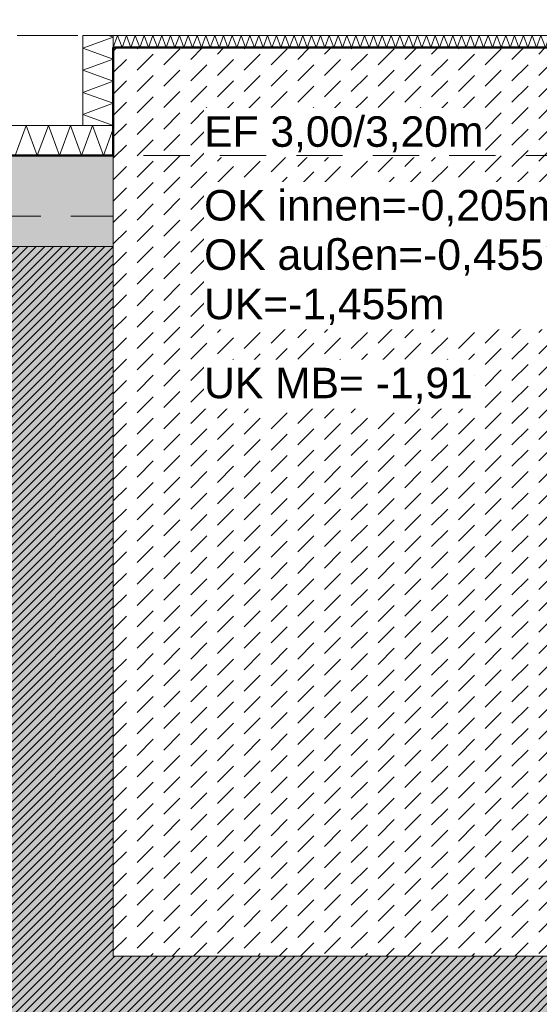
# Model space of a CAD drawing. Header units: metres. Extents: x -273 to 6, y -183 to 13.
# Tile 153 of 256: x -116.53 to -114.81, y -3.05 to 0.2. Entities that reach past the tile are written whole.
import ezdxf

# ---------------------------------------------------------------- set-up
doc = ezdxf.new("R2010")
doc.units = ezdxf.units.M
doc.header["$LTSCALE"] = 0.05
doc.header["$PDMODE"] = 1
doc.header["$PDSIZE"] = -2
for name, pattern in [('ISO-02 Strichlinie', [3.81, 3.048, -0.762]), ('Linienart-53', [5.291531, 3.175, -1.058062, 0.352704, -0.705764]), ('Linienart-Gestrichelt mit Abstand', [6, 4, -2])]:
    doc.linetypes.add(name, pattern=pattern)
doc.layers.get('0').update_dxf_attribs({"lineweight": 25})
for name, color, linetype, lineweight, true_color in [('00 -Bauelemente -Beton unbewehrt', 7, 'Continuous', 9, 0xf7e06e), ('00 -Bauelemente -Dämmung innen', 7, 'Continuous', 9, 0xff7fe6), ('30 -32 Gründung- 2 Flachgründungen u. Bodenplatten', 7, 'Continuous', 9, 0xff6633), ('30 -32 Gründung-4 Frostschürze', 7, 'Continuous', 9, 0x66aaff), ('70 -72 Beschriftung- 1 Beschriftung allgemein', 7, 'Continuous', 9, 0xff6633), ('70 -76 Bemaßung- 2 Allgemein', 7, 'Continuous', 5, 0x6666cc)]:
    doc.layers.add(name, color=color, linetype=linetype, lineweight=lineweight, true_color=true_color)
for name, color, linetype, lineweight in [('30 -35 Decken- 2 Beläge- Dämmung', 7, 'Continuous', 9), ('70 -71 Achsen- 1 Gebäudeachsen', 7, 'Linienart-53', 18), ('Keine', 7, 'Continuous', 9)]:
    doc.layers.add(name, color=color, linetype=linetype, lineweight=lineweight)
doc.styles.add('Arial', font='arial.ttf')
doc.dimstyles.new('k+k_klein', dxfattribs={"dimtxt": 0.100689, "dimasz": 0.05302, "dimexe": 0.05, "dimexo": 0.15, "dimgap": 0.005, "dimtad": 1, "dimdec": 3, "dimtxsty": 'Arial', "dimblk": 'VW_SLASH-2', "dimblk1": 'VW_SLASH-2', "dimblk2": 'VW_SLASH-2', "dimcen": 0, "dimdle": 0.025, "dimadec": 3, "dimazin": 0, "dimtfac": 0.75, "dimtdec": 3, "dimtix": 1, "dimtmove": 0, "dimatfit": 0, "dimldrblk": 'VW_FILLEDARROW', "dimfxl": 0.1, "dimfxlon": 1, "dimfrac": 2, "dimtolj": 1, "dimarcsym": 0})

# ---------------------------------------------------------------- blocks, each defined once
blk = doc.blocks.new('_Achsen (3D)')
at = {"layer": '70 -71 Achsen- 1 Gebäudeachsen', "transparency": 33554687}
blk.add_line((-179.668, -0.447), (3.826, -0.447), dxfattribs=at)
blk = doc.blocks.new('Gruppe-174')
at = {"color": 255, "linetype": 'Continuous', "lineweight": 5}
blk.add_wipeout([(-120.621, -0.247), (-116.221, -0.247), (-116.221, -0.147), (-120.621, -0.147)], dxfattribs=at).dxf.layer = '00 -Bauelemente -Dämmung innen'
blk = doc.blocks.new('Gruppe-175')
at = {"layer": '00 -Bauelemente -Dämmung innen', "color": 7, "transparency": 33554687, "flags": 128}
blk.add_lwpolyline([(-116.5445, -0.247), (-116.5081, -0.147), (-116.4717, -0.247), (-116.4353, -0.147), (-116.3989, -0.247), (-116.3625, -0.147), (-116.3262, -0.247), (-116.2898, -0.147), (-116.2534, -0.247), (-116.221, -0.1581)], dxfattribs=at)
blk = doc.blocks.new('Gruppe-177')
at = {"layer": '00 -Bauelemente -Dämmung innen', "color": 7, "linetype": 'Continuous', "lineweight": 9, "transparency": 33554687}
blk.add_line((-116.221, -0.247), (-116.221, -0.147), dxfattribs=at)
blk = doc.blocks.new('Gruppe-178')
at = {"color": 7, "transparency": 33554687}
blk.add_blockref('Gruppe-177', (0, 0), dxfattribs=at)
blk = doc.blocks.new('Gruppe-179')
at = {"layer": '00 -Bauelemente -Dämmung innen', "color": 7, "linetype": 'Continuous', "lineweight": 9, "transparency": 33554687}
blk.add_line((-116.221, -0.147), (-120.621, -0.147), dxfattribs=at)
blk = doc.blocks.new('Gruppe-180')
at = {"layer": '00 -Bauelemente -Dämmung innen', "color": 7, "linetype": 'Continuous', "lineweight": 9, "transparency": 33554687}
blk.add_line((-120.621, -0.247), (-116.221, -0.247), dxfattribs=at)
blk = doc.blocks.new('Gruppe-181')
at = {"color": 7, "transparency": 33554687}
for name in ['Gruppe-179', 'Gruppe-180']:
    blk.add_blockref(name, (0, 0), dxfattribs=at)
blk = doc.blocks.new('Gruppe-182')
at = {"layer": '00 -Bauelemente -Dämmung innen', "color": 7}
blk.add_blockref('Gruppe-174', (0, 0), dxfattribs=at)
at = {"color": 7, "transparency": 33554687}
for name in ['Gruppe-178', 'Gruppe-181']:
    blk.add_blockref(name, (0, 0), dxfattribs=at)
at = {"layer": '00 -Bauelemente -Dämmung innen', "color": 7, "transparency": 33554687}
blk.add_blockref('Gruppe-175', (0, 0), dxfattribs=at)
blk = doc.blocks.new('Gruppe-183')
at = {"layer": '00 -Bauelemente -Dämmung innen', "color": 7, "transparency": 33554687}
blk.add_blockref('Gruppe-182', (0, 0), dxfattribs=at)
at = {"layer": '00 -Bauelemente -Dämmung innen', "color": 0, "flags": 1}
for tag in ['prm0_value', 'prm1_value', 'prm2_value', 'prm3_value', 'prm4_value', 'prm5_value', 'prm6_value', 'IFC_UUID', 'instanceID', 'prm0_name', 'prm0_type', 'prm1_name', 'prm1_type', 'prm2_name', 'prm2_type', 'prm3_name', 'prm3_type', 'prm4_name', 'prm4_type', 'prm5_name', 'prm5_type', 'prm6_name', 'prm6_type']:
    blk.add_attdef(tag, (-120.621, -0.247), '', height=0.00018, dxfattribs=at)
blk = doc.blocks.new('Gruppe-894')
at = {"color": 255, "linetype": 'Continuous', "lineweight": 5}
blk.add_wipeout([(-116.221, -0.147), (-116.221, 0.1499), (-116.321, 0.1499), (-116.321, -0.147)], dxfattribs=at).dxf.layer = '00 -Bauelemente -Dämmung innen'
blk = doc.blocks.new('Gruppe-895')
at = {"layer": '00 -Bauelemente -Dämmung innen', "color": 7, "transparency": 33554687, "flags": 128}
blk.add_lwpolyline([(-116.221, -0.147), (-116.321, -0.1106), (-116.221, -0.0742), (-116.321, -0.0379), (-116.221, -0.0015), (-116.321, 0.0349), (-116.221, 0.0713), (-116.321, 0.1077), (-116.221, 0.1441), (-116.2368, 0.1499)], dxfattribs=at)
blk = doc.blocks.new('Gruppe-896')
at = {"layer": '00 -Bauelemente -Dämmung innen', "color": 7, "linetype": 'Continuous', "lineweight": 9, "transparency": 33554687}
blk.add_line((-116.321, -0.147), (-116.221, -0.147), dxfattribs=at)
blk = doc.blocks.new('Gruppe-897')
at = {"layer": '00 -Bauelemente -Dämmung innen', "color": 7, "linetype": 'Continuous', "lineweight": 9, "transparency": 33554687}
blk.add_line((-116.221, 0.1499), (-116.321, 0.1499), dxfattribs=at)
blk = doc.blocks.new('Gruppe-898')
at = {"color": 7, "transparency": 33554687}
for name in ['Gruppe-897', 'Gruppe-896']:
    blk.add_blockref(name, (0, 0), dxfattribs=at)
blk = doc.blocks.new('Gruppe-899')
at = {"layer": '00 -Bauelemente -Dämmung innen', "color": 7, "linetype": 'Continuous', "lineweight": 9, "transparency": 33554687}
blk.add_line((-116.321, 0.1499), (-116.321, -0.147), dxfattribs=at)
blk = doc.blocks.new('Gruppe-900')
at = {"layer": '00 -Bauelemente -Dämmung innen', "color": 7, "linetype": 'Continuous', "lineweight": 9, "transparency": 33554687}
blk.add_line((-116.221, -0.147), (-116.221, 0.1499), dxfattribs=at)
blk = doc.blocks.new('Gruppe-901')
at = {"color": 7, "transparency": 33554687}
for name in ['Gruppe-899', 'Gruppe-900']:
    blk.add_blockref(name, (0, 0), dxfattribs=at)
blk = doc.blocks.new('Gruppe-902')
at = {"layer": '00 -Bauelemente -Dämmung innen', "color": 7}
blk.add_blockref('Gruppe-894', (0, 0), dxfattribs=at)
at = {"color": 7, "transparency": 33554687}
for name in ['Gruppe-898', 'Gruppe-901']:
    blk.add_blockref(name, (0, 0), dxfattribs=at)
at = {"layer": '00 -Bauelemente -Dämmung innen', "color": 7, "transparency": 33554687}
blk.add_blockref('Gruppe-895', (0, 0), dxfattribs=at)
blk = doc.blocks.new('Gruppe-903')
at = {"layer": '00 -Bauelemente -Dämmung innen', "color": 7, "transparency": 33554687}
blk.add_blockref('Gruppe-902', (0, 0), dxfattribs=at)
at = {"layer": '00 -Bauelemente -Dämmung innen', "color": 0, "flags": 1}
for tag in ['prm0_value', 'prm1_value', 'prm2_value', 'prm3_value', 'prm4_value', 'prm5_value', 'prm6_value', 'IFC_UUID', 'instanceID', 'prm0_name', 'prm0_type', 'prm1_name', 'prm1_type', 'prm2_name', 'prm2_type', 'prm3_name', 'prm3_type', 'prm4_name', 'prm4_type', 'prm5_name', 'prm5_type', 'prm6_name', 'prm6_type']:
    blk.add_attdef(tag, (-116.321, -0.147), '', height=0.00018, dxfattribs=at)
blk = doc.blocks.new('Gruppe-904')
at = {"color": 255, "linetype": 'Continuous', "lineweight": 5}
blk.add_wipeout([(-116.221, 0.1099), (-113.021, 0.1099), (-113.021, 0.1499), (-116.221, 0.1499)], dxfattribs=at).dxf.layer = '00 -Bauelemente -Dämmung innen'
blk = doc.blocks.new('Gruppe-905')
at = {"layer": '00 -Bauelemente -Dämmung innen', "color": 7, "transparency": 33554687, "flags": 128}
blk.add_lwpolyline([(-116.221, 0.1099), (-116.2064, 0.1499), (-116.1919, 0.1099), (-116.1773, 0.1499), (-116.1628, 0.1099), (-116.1482, 0.1499), (-116.1336, 0.1099), (-116.1191, 0.1499), (-116.1045, 0.1099), (-116.09, 0.1499), (-116.0754, 0.1099), (-116.0609, 0.1499), (-116.0463, 0.1099), (-116.0317, 0.1499), (-116.0172, 0.1099), (-116.0026, 0.1499), (-115.9881, 0.1099), (-115.9735, 0.1499), (-115.9589, 0.1099), (-115.9444, 0.1499), (-115.9298, 0.1099), (-115.9153, 0.1499), (-115.9007, 0.1099), (-115.8861, 0.1499), (-115.8716, 0.1099), (-115.857, 0.1499), (-115.8425, 0.1099), (-115.8279, 0.1499), (-115.8134, 0.1099), (-115.7988, 0.1499), (-115.7842, 0.1099), (-115.7697, 0.1499), (-115.7551, 0.1099), (-115.7406, 0.1499), (-115.726, 0.1099), (-115.7114, 0.1499), (-115.6969, 0.1099), (-115.6823, 0.1499), (-115.6678, 0.1099), (-115.6532, 0.1499), (-115.6386, 0.1099), (-115.6241, 0.1499), (-115.6095, 0.1099), (-115.595, 0.1499), (-115.5804, 0.1099), (-115.5659, 0.1499), (-115.5513, 0.1099), (-115.5367, 0.1499), (-115.5222, 0.1099), (-115.5076, 0.1499), (-115.4931, 0.1099), (-115.4785, 0.1499), (-115.4639, 0.1099), (-115.4494, 0.1499), (-115.4348, 0.1099), (-115.4203, 0.1499), (-115.4057, 0.1099), (-115.3911, 0.1499), (-115.3766, 0.1099), (-115.362, 0.1499), (-115.3475, 0.1099), (-115.3329, 0.1499), (-115.3184, 0.1099), (-115.3038, 0.1499), (-115.2892, 0.1099), (-115.2747, 0.1499), (-115.2601, 0.1099), (-115.2456, 0.1499), (-115.231, 0.1099), (-115.2164, 0.1499), (-115.2019, 0.1099), (-115.1873, 0.1499), (-115.1728, 0.1099), (-115.1582, 0.1499), (-115.1436, 0.1099), (-115.1291, 0.1499), (-115.1145, 0.1099), (-115.1, 0.1499), (-115.0854, 0.1099), (-115.0709, 0.1499), (-115.0563, 0.1099), (-115.0417, 0.1499), (-115.0272, 0.1099), (-115.0126, 0.1499), (-114.9981, 0.1099), (-114.9835, 0.1499), (-114.9689, 0.1099), (-114.9544, 0.1499), (-114.9398, 0.1099), (-114.9253, 0.1499), (-114.9107, 0.1099), (-114.8961, 0.1499), (-114.8816, 0.1099), (-114.867, 0.1499), (-114.8525, 0.1099), (-114.8379, 0.1499), (-114.8234, 0.1099), (-114.8088, 0.1499), (-114.7942, 0.1099), (-114.7797, 0.1499), (-114.7651, 0.1099), (-114.7506, 0.1499), (-114.736, 0.1099), (-114.7214, 0.1499), (-114.7069, 0.1099), (-114.6923, 0.1499), (-114.6778, 0.1099), (-114.6632, 0.1499), (-114.6486, 0.1099), (-114.6341, 0.1499), (-114.6195, 0.1099), (-114.605, 0.1499), (-114.5904, 0.1099), (-114.5759, 0.1499), (-114.5613, 0.1099), (-114.5467, 0.1499), (-114.5322, 0.1099), (-114.5176, 0.1499), (-114.5031, 0.1099), (-114.4885, 0.1499), (-114.4739, 0.1099), (-114.4594, 0.1499), (-114.4448, 0.1099), (-114.4303, 0.1499), (-114.4157, 0.1099), (-114.4011, 0.1499), (-114.3866, 0.1099), (-114.372, 0.1499), (-114.3575, 0.1099), (-114.3429, 0.1499), (-114.3284, 0.1099), (-114.3138, 0.1499), (-114.2992, 0.1099), (-114.2847, 0.1499), (-114.2701, 0.1099), (-114.2556, 0.1499), (-114.241, 0.1099), (-114.2264, 0.1499), (-114.2119, 0.1099), (-114.1973, 0.1499), (-114.1828, 0.1099), (-114.1682, 0.1499), (-114.1536, 0.1099), (-114.1391, 0.1499), (-114.1245, 0.1099), (-114.11, 0.1499), (-114.0954, 0.1099), (-114.0809, 0.1499), (-114.0663, 0.1099), (-114.0517, 0.1499), (-114.0372, 0.1099), (-114.0226, 0.1499), (-114.0081, 0.1099), (-113.9935, 0.1499), (-113.9789, 0.1099), (-113.9644, 0.1499), (-113.9498, 0.1099), (-113.9353, 0.1499), (-113.9207, 0.1099), (-113.9061, 0.1499), (-113.8916, 0.1099), (-113.877, 0.1499), (-113.8625, 0.1099), (-113.8479, 0.1499), (-113.8334, 0.1099), (-113.8188, 0.1499), (-113.8042, 0.1099), (-113.7897, 0.1499), (-113.7751, 0.1099), (-113.7606, 0.1499), (-113.746, 0.1099), (-113.7314, 0.1499), (-113.7169, 0.1099), (-113.7023, 0.1499), (-113.6878, 0.1099), (-113.6732, 0.1499), (-113.6586, 0.1099), (-113.6441, 0.1499), (-113.6295, 0.1099), (-113.615, 0.1499), (-113.6004, 0.1099), (-113.5859, 0.1499), (-113.5713, 0.1099), (-113.5567, 0.1499), (-113.5422, 0.1099), (-113.5276, 0.1499), (-113.5131, 0.1099), (-113.4985, 0.1499), (-113.4839, 0.1099), (-113.4694, 0.1499), (-113.4548, 0.1099), (-113.4403, 0.1499), (-113.4257, 0.1099), (-113.4111, 0.1499), (-113.3966, 0.1099), (-113.382, 0.1499), (-113.3675, 0.1099), (-113.3529, 0.1499), (-113.3384, 0.1099), (-113.3238, 0.1499), (-113.3092, 0.1099), (-113.2947, 0.1499), (-113.2801, 0.1099), (-113.2656, 0.1499), (-113.251, 0.1099), (-113.2364, 0.1499), (-113.2219, 0.1099), (-113.2073, 0.1499), (-113.1928, 0.1099), (-113.1782, 0.1499), (-113.1636, 0.1099), (-113.1491, 0.1499), (-113.1345, 0.1099), (-113.12, 0.1499), (-113.1054, 0.1099), (-113.0909, 0.1499), (-113.0763, 0.1099), (-113.0617, 0.1499), (-113.0472, 0.1099), (-113.0326, 0.1499), (-113.021, 0.118)], dxfattribs=at)
blk = doc.blocks.new('Gruppe-906')
at = {"layer": '00 -Bauelemente -Dämmung innen', "color": 7, "linetype": 'Continuous', "lineweight": 9, "transparency": 33554687}
blk.add_line((-116.221, 0.1499), (-116.221, 0.1099), dxfattribs=at)
blk = doc.blocks.new('Gruppe-907')
at = {"layer": '00 -Bauelemente -Dämmung innen', "color": 7, "linetype": 'Continuous', "lineweight": 9, "transparency": 33554687}
blk.add_line((-113.021, 0.1099), (-113.021, 0.1499), dxfattribs=at)
blk = doc.blocks.new('Gruppe-908')
at = {"color": 7, "transparency": 33554687}
for name in ['Gruppe-906', 'Gruppe-907']:
    blk.add_blockref(name, (0, 0), dxfattribs=at)
blk = doc.blocks.new('Gruppe-909')
at = {"layer": '00 -Bauelemente -Dämmung innen', "color": 7, "linetype": 'Continuous', "lineweight": 9, "transparency": 33554687}
blk.add_line((-113.021, 0.1499), (-116.221, 0.1499), dxfattribs=at)
blk = doc.blocks.new('Gruppe-910')
at = {"layer": '00 -Bauelemente -Dämmung innen', "color": 7, "linetype": 'Continuous', "lineweight": 9, "transparency": 33554687}
blk.add_line((-116.221, 0.1099), (-113.021, 0.1099), dxfattribs=at)
blk = doc.blocks.new('Gruppe-911')
at = {"color": 7, "transparency": 33554687}
for name in ['Gruppe-909', 'Gruppe-910']:
    blk.add_blockref(name, (0, 0), dxfattribs=at)
blk = doc.blocks.new('Gruppe-912')
at = {"layer": '00 -Bauelemente -Dämmung innen', "color": 7}
blk.add_blockref('Gruppe-904', (0, 0), dxfattribs=at)
at = {"color": 7, "transparency": 33554687}
for name in ['Gruppe-908', 'Gruppe-911']:
    blk.add_blockref(name, (0, 0), dxfattribs=at)
at = {"layer": '00 -Bauelemente -Dämmung innen', "color": 7, "transparency": 33554687}
blk.add_blockref('Gruppe-905', (0, 0), dxfattribs=at)
blk = doc.blocks.new('Gruppe-913')
at = {"layer": '00 -Bauelemente -Dämmung innen', "color": 7, "transparency": 33554687}
blk.add_blockref('Gruppe-912', (0, 0), dxfattribs=at)
at = {"layer": '00 -Bauelemente -Dämmung innen', "color": 0, "flags": 1}
for tag in ['IFC_UUID', 'instanceID', 'prm0_name', 'prm0_type', 'prm0_value', 'prm1_name', 'prm1_type', 'prm1_value', 'prm2_name', 'prm2_type', 'prm2_value', 'prm3_name', 'prm3_type', 'prm3_value', 'prm4_name', 'prm4_type', 'prm4_value', 'prm5_name', 'prm5_type', 'prm5_value', 'prm6_name', 'prm6_type', 'prm6_value']:
    blk.add_attdef(tag, (-116.221, 0.1099), '', height=0.00018, dxfattribs=at)
blk = doc.blocks.new('Gruppe-2132')
at = {"layer": '30 -32 Gründung- 2 Flachgründungen u. Bodenplatten', "flags": 128}
blk.add_lwpolyline([(-116.221, 0.1099), (-113.021, 0.1099), (-113.021, -2.8901), (-116.221, -2.8901)], close=True, dxfattribs=at)
at = {"color": 255}
for points in [[(-115.921, -0.2524), (-114.9926, -0.2524), (-114.9926, -0.0901), (-115.921, -0.0901)], [(-115.921, -0.8203), (-114.6749, -0.8203), (-114.6749, -0.3335), (-115.921, -0.3335)]]:
    blk.add_wipeout(points, dxfattribs=at).dxf.layer = '70 -72 Beschriftung- 1 Beschriftung allgemein'
at = {"layer": '70 -72 Beschriftung- 1 Beschriftung allgemein', "char_height": 0.100689, "attachment_point": 1, "line_spacing_factor": 0.970891, "style": 'Arial'}
for s, insert in [('EF 3,00/3,20m', (-115.921, -0.1171)), ('OK innen=-0,205m\\POK außen=-0,455m\\PUK=-1,455m', (-115.921, -0.3605))]:
    blk.add_mtext(s, dxfattribs=dict(at, insert=insert))
blk = doc.blocks.new('_FU_2D LP5 (2D)')
at = {"color": 255}
blk.add_wipeout([(-116.22099996, 0.10990172), (-113.02099996, 0.10990172), (-113.02099996, -2.89009828), (-116.22099996, -2.89009828)], dxfattribs=at).dxf.layer = '00 -Bauelemente -Beton unbewehrt'
at = {"layer": '00 -Bauelemente -Beton unbewehrt', "linetype": 'Continuous', "lineweight": 9}
h = blk.add_hatch(dxfattribs=at)
h.set_pattern_fill('Unbew_ Beton1 1mm SRF', style=0, pattern_type=2)
h.set_pattern_definition([(45, (0, 0), (0.088388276, 0.01767774), [0.075, -0.05])])
h.paths.add_polyline_path([(-116.22099996, 0.10990172), (-113.02099996, 0.10990172), (-113.02099996, -2.89009828), (-116.22099996, -2.89009828)])
at = {"layer": '30 -35 Decken- 2 Beläge- Dämmung', "linetype": 'Continuous', "lineweight": 18, "true_color": 0xd9d9d9}
h = blk.add_hatch(dxfattribs=at)
h.set_pattern_fill('Schraffur grau', color=254, style=0, pattern_type=2)
h.set_pattern_definition([(45, (-131.188402, -6.746944), (0.014142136, -0.014142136), [])])
h.paths.add_polyline_path([(-149.17086327, -2.24704198), (-150.87086327, -2.24704198), (-150.87086327, -0.54704198), (-151.02099996, -0.54704198), (-151.02099996, -2.89011624), (-154.22099996, -2.89011624), (-154.22099996, -0.54704198), (-159.62099996, -0.54704198), (-159.62099996, -5.54704198), (-119.72099996, -5.54704198), (-119.72099996, -10.21204198), (-100.02099996, -10.21204198), (-100.02099996, -7.44704198), (-101.74599996, -7.44704198), (-101.74599996, -5.21204198), (-114.72099996, -5.21204198), (-114.72099996, -2.89009828), (-116.22099996, -2.89009828), (-116.22099996, -0.54704198), (-120.62099996, -0.54704198), (-120.62099996, -2.89010187), (-123.82099996, -2.89010187), (-123.82099996, -0.54704198), (-128.22099996, -0.54704198), (-128.22099996, -2.89010187), (-131.42099996, -2.89010187), (-131.42099996, -0.54704198), (-135.82099996, -0.54704198), (-135.82099996, -2.89010187), (-139.02099996, -2.89010187), (-139.02099996, -0.54704198), (-143.42099996, -0.54704198), (-143.42099996, -2.89011265), (-146.62099996, -2.89011265), (-146.62099996, -0.54704198), (-149.17086327, -0.54704198)])
h.paths.add_polyline_path([(-105.92099996, -8.27204198), (-108.12099996, -8.27204198), (-108.12099996, -6.07204198), (-105.92099996, -6.07204198)])
h.paths.add_polyline_path([(-113.52099996, -8.27204198), (-115.72099996, -8.27204198), (-115.72099996, -6.07204198), (-113.52099996, -6.07204198)])
at = {"layer": 'Keine', "linetype": 'Continuous', "lineweight": 0, "transparency": 33554511}
h = blk.add_hatch(color=43, dxfattribs=at)
h.paths.add_polyline_path([(-131.42099996, -0.54704198), (-135.82099996, -0.54704198), (-135.82099996, -2.89010187), (-139.02099996, -2.89010187), (-139.02099996, -0.54704198), (-143.42099996, -0.54704198), (-143.42099996, -2.89011265), (-146.62099996, -2.89011265), (-146.62099996, -0.54704198), (-149.17086327, -0.54704198), (-149.17086327, -2.24704198), (-151.02099996, -2.24704198), (-151.02099996, -2.89011624), (-154.22099996, -2.89011624), (-154.22099996, -0.54704198), (-159.62099996, -0.54704198), (-159.62099996, -9.29704198), (-161.89599996, -9.29704198), (-161.89599996, -8.97204198), (-164.29599996, -8.97204198), (-164.29599996, -8.89704198), (-167.04599996, -8.89704198), (-167.04599996, -9.47204198), (-168.59599996, -9.47204198), (-168.59599996, -8.79704198), (-174.32099996, -8.79704198), (-174.32099996, -9.79704198), (-175.32099996, -9.79704198), (-175.32099996, -11.09704198), (-160.82099996, -11.09704198), (-160.82099996, -10.94704198), (-100.02099996, -10.94704198), (-100.02099996, -7.44704198), (-101.74599996, -7.44704198), (-101.74599996, -5.21204198), (-114.72099996, -5.21204198), (-114.72099996, -2.89009828), (-116.22099996, -2.89009828), (-116.22099996, -0.54704198), (-120.62099996, -0.54704198), (-120.62099996, -2.89010187), (-123.82099996, -2.89010187), (-123.82099996, -0.54704198), (-128.22099996, -0.54704198), (-128.22099996, -2.89010187), (-131.42099996, -2.89010187)])
h.paths.add_polyline_path([(-153.72099996, -6.07204198), (-151.52099996, -6.07204198), (-151.52099996, -8.27204198), (-153.72099996, -8.27204198)])
h.paths.add_polyline_path([(-143.92099996, -8.27204198), (-146.12099996, -8.27204198), (-146.12099996, -6.07204198), (-143.92099996, -6.07204198)])
h.paths.add_polyline_path([(-128.72099996, -8.27204198), (-130.92099996, -8.27204198), (-130.92099996, -6.07204198), (-128.72099996, -6.07204198)])
h.paths.add_polyline_path([(-113.52099996, -8.27204198), (-115.72099996, -8.27204198), (-115.72099996, -6.07204198), (-113.52099996, -6.07204198)])
h.paths.add_polyline_path([(-108.12099996, -6.07204198), (-105.92099996, -6.07204198), (-105.92099996, -8.27204198), (-108.12099996, -8.27204198)])
h.paths.add_polyline_path([(-123.32099996, -6.07204198), (-121.12099996, -6.07204198), (-121.12099996, -8.27204198), (-123.32099996, -8.27204198)])
h.paths.add_polyline_path([(-138.52099996, -6.07204198), (-136.32099996, -6.07204198), (-136.32099996, -8.27204198), (-138.52099996, -8.27204198)])
at = {"layer": '00 -Bauelemente -Beton unbewehrt', "flags": 128}
blk.add_lwpolyline([(-116.22099996, 0.10990172), (-113.02099996, 0.10990172), (-113.02099996, -2.89009828), (-116.22099996, -2.89009828)], close=True, dxfattribs=at)
at = {"layer": '30 -35 Decken- 2 Beläge- Dämmung', "flags": 128}
blk.add_lwpolyline([(-159.62099996, -5.54704198), (-119.72099996, -5.54704198), (-119.72099996, -10.21204198), (-100.02099996, -10.21204198), (-100.02099996, -7.44704198), (-101.74599996, -7.44704198), (-101.74599996, -5.21204198), (-114.72099996, -5.21204198), (-114.72099996, -2.89009828), (-116.22099996, -2.89009828), (-116.22099996, -0.54704198), (-120.62099996, -0.54704198), (-120.62099996, -2.89010187), (-123.82099996, -2.89010187), (-123.82099996, -0.54704198), (-128.22099996, -0.54704198), (-128.22099996, -2.89010187), (-131.42099996, -2.89010187), (-131.42099996, -0.54704198), (-135.82099996, -0.54704198)], dxfattribs=at)
at = {"layer": 'Keine', "flags": 128}
blk.add_lwpolyline([(-160.82099996, -10.94704198), (-100.02099996, -10.94704198), (-100.02099996, -7.44704198), (-101.74599996, -7.44704198), (-101.74599996, -5.21204198), (-114.72099996, -5.21204198), (-114.72099996, -2.89009828), (-116.22099996, -2.89009828), (-116.22099996, -0.54704198), (-120.62099996, -0.54704198), (-120.62099996, -2.89010187), (-123.82099996, -2.89010187), (-123.82099996, -0.54704198), (-128.22099996, -0.54704198), (-128.22099996, -2.89010187), (-131.42099996, -2.89010187), (-131.42099996, -0.54704198), (-135.82099996, -0.54704198)], dxfattribs=at)
at = {"layer": '00 -Bauelemente -Dämmung innen', "color": 7}
blk.add_blockref('Gruppe-183', (0, 0), dxfattribs=at)
blk.add_blockref('Gruppe-903', (0, 0), dxfattribs=at)
blk.add_blockref('Gruppe-913', (0, 0), dxfattribs=at)
at = {"layer": 'Keine', "color": 1, "linetype": 'Linienart-Gestrichelt mit Abstand', "lineweight": 9, "true_color": 0xff0000, "flags": 128}
blk.add_lwpolyline([(6.03999377, -134.70913897), (4.10766281, -139.37286792), (2.43021044, -143.26963359), (0.229042, -148.18933714), (-1.94395765, -152.85045285), (-2.56993827, -154.15978267), (-4.36668217, -157.84024419, -0.1218666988), (-4.98756345, -158.57331042), (-24.20773646, -172.45584859, 0.2343426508), (-30.81423496, -181.88107792), (-30.81423496, -181.88107792, -0.1382747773), (-50.04185585, -181.32068598), (-50.04185585, -181.32068598), (-63.53399243, -176.93721776), (-98.52806435, -165.50668377), (-148.4236418, -149.2972654), (-209.68205216, -128.62056047), (-249.49758002, -116.74073979), (-271.8563458, -111.07977166), (-272.63374696, -110.30237051), (-272.63374694, -44.20319881), (-268.39909651, 0.15100107), (-267.46628238, 0.15012673), (-197.75478142, 0.14986172), (5.97600004, 0.14995802), (6.00607638, -63.16005056)], format="xyb", close=True, dxfattribs=at)
at = {"layer": '30 -32 Gründung- 2 Flachgründungen u. Bodenplatten', "color": 7}
blk.add_blockref('Gruppe-2132', (0, 0), dxfattribs=at)
at = {"layer": '30 -32 Gründung-4 Frostschürze', "linetype": 'Continuous', "lineweight": 0, "transparency": 33554534}
blk.add_hatch(color=161, dxfattribs=at).paths.add_polyline_path([(-120.62099996, -0.24704198), (-116.22099996, -0.24704198), (-116.22099996, -0.54704198), (-120.62099996, -0.54704198)])
at = {"layer": '30 -32 Gründung- 2 Flachgründungen u. Bodenplatten', "linetype": 'ISO-02 Strichlinie', "flags": 128}
blk.add_lwpolyline([(-116.12099996, -0.24704198), (-114.42099996, -0.24704198), (-114.42099996, -2.84704198)], dxfattribs=at)
at = {"layer": '30 -32 Gründung-4 Frostschürze', "flags": 128}
blk.add_lwpolyline([(-120.62099996, -0.24704198), (-116.22099996, -0.24704198), (-116.22099996, -0.54704198), (-120.62099996, -0.54704198)], close=True, dxfattribs=at)
at = {"layer": '70 -72 Beschriftung- 1 Beschriftung allgemein', "color": 103, "lineweight": 50, "true_color": 0x66cc7f, "flags": 128}
blk.add_lwpolyline([(-100.02099996, -4.91204198), (-114.42099996, -4.91204198), (-114.42099996, -2.89009828), (-113.02099996, -2.89009828), (-113.02099996, 0.10990172), (-116.22099996, 0.10990172), (-116.22099996, -0.24704198), (-120.62099996, -0.24704198), (-120.62099996, 0.10989813), (-123.82099996, 0.10989813), (-123.82099996, -0.24704198), (-128.22099996, -0.24704198), (-128.22099996, 0.10989813), (-131.42099996, 0.10989813), (-131.42099996, -0.24704198), (-135.82099996, -0.24704198)], dxfattribs=at)
blk = doc.blocks.new('VW_SLASH-2')
at = {"color": 0, "linetype": 'ByBlock', "lineweight": -2, "transparency": 16777216}
blk.add_line((0.472, 0), (-1, 0), dxfattribs=at)
at = {"color": 0, "lineweight": 5, "transparency": 16777216, "flags": 128}
blk.add_lwpolyline([(0.5, 0.5), (-0.5, -0.5)], dxfattribs=at)
blk = doc.blocks.new('*D2991')
at = {"layer": '70 -76 Bemaßung- 2 Allgemein', "color": 0, "lineweight": -2}
for p, q in [((-120.621, 1.8), (-120.621, 1.95)), ((-116.221, 1.8), (-116.221, 1.95)), ((-116.274, 1.9), (-120.568, 1.9))]:
    blk.add_line(p, q, dxfattribs=at)
at = {"layer": 'Defpoints', "color": 0}
for p in [(-120.621, 1.9), (-116.221, -0.247), (-120.621, -2.8901)]:
    blk.add_point(p, dxfattribs=at)
at = {"layer": '70 -76 Bemaßung- 2 Allgemein', "color": 0, "lineweight": -2, "xscale": 0.05302001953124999, "yscale": 0.05302001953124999, "zscale": 0.05302001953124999, "rotation": 180}
blk.add_blockref('VW_SLASH-2', (-120.621, 1.9), dxfattribs=at)
at = {"layer": '70 -76 Bemaßung- 2 Allgemein', "color": 0, "lineweight": -2, "xscale": 0.05302001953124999, "yscale": 0.05302001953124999, "zscale": 0.05302001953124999}
blk.add_blockref('VW_SLASH-2', (-116.221, 1.9), dxfattribs=at)
at = {"layer": '70 -76 Bemaßung- 2 Allgemein', "color": 0, "insert": (-118.421, 1.9654), "char_height": 0.10069, "attachment_point": 5, "style": 'Arial'}
blk.add_mtext('\\A1;4,40', dxfattribs=at)
blk = doc.blocks.new('VW_FILLEDARROW')
at = {"linetype": 'Continuous', "lineweight": 0, "transparency": 16777216}
blk.add_hatch(color=0, dxfattribs=at).paths.add_polyline_path([(-2.829, 0.758), (0, 0), (-2.829, -0.758)])
at = {"color": 0, "lineweight": 5, "transparency": 16777216, "flags": 128}
blk.add_lwpolyline([(-2.829, 0.758), (0, 0), (-2.829, -0.758)], close=True, dxfattribs=at)
blk = doc.blocks.new('*D2992')
at = {"layer": '70 -76 Bemaßung- 2 Allgemein', "color": 0, "lineweight": -2}
for p, q in [((-116.221, 1.8), (-116.221, 1.95)), ((-114.721, 1.8), (-114.721, 1.95)), ((-114.774, 1.9), (-116.168, 1.9))]:
    blk.add_line(p, q, dxfattribs=at)
at = {"layer": 'Defpoints', "color": 0}
for p in [(-116.221, 1.9), (-116.221, -0.247), (-114.721, -2.847)]:
    blk.add_point(p, dxfattribs=at)
at = {"layer": '70 -76 Bemaßung- 2 Allgemein', "color": 0, "lineweight": -2, "xscale": 0.05302001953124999, "yscale": 0.05302001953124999, "zscale": 0.05302001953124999, "rotation": 180}
blk.add_blockref('VW_SLASH-2', (-116.221, 1.9), dxfattribs=at)
at = {"layer": '70 -76 Bemaßung- 2 Allgemein', "color": 0, "lineweight": -2, "xscale": 0.05302001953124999, "yscale": 0.05302001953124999, "zscale": 0.05302001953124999}
blk.add_blockref('VW_SLASH-2', (-114.721, 1.9), dxfattribs=at)
at = {"layer": '70 -76 Bemaßung- 2 Allgemein', "color": 0, "insert": (-115.471, 1.9654), "char_height": 0.10069, "attachment_point": 5, "style": 'Arial'}
blk.add_mtext('\\A1;1,50', dxfattribs=at)
blk = doc.blocks.new('*D3244')
at = {"layer": '70 -76 Bemaßung- 2 Allgemein', "color": 0, "lineweight": -2}
for p, q in [((-120.521, 1.3), (-120.521, 1.45)), ((-116.321, 1.3), (-116.321, 1.45)), ((-116.374, 1.4), (-120.468, 1.4))]:
    blk.add_line(p, q, dxfattribs=at)
at = {"layer": 'Defpoints', "color": 0}
for p in [(-120.521, 1.4), (-120.521, 0.1499), (-116.321, 0.1499)]:
    blk.add_point(p, dxfattribs=at)
at = {"layer": '70 -76 Bemaßung- 2 Allgemein', "color": 0, "lineweight": -2, "xscale": 0.05302001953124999, "yscale": 0.05302001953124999, "zscale": 0.05302001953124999, "rotation": 180}
blk.add_blockref('VW_SLASH-2', (-120.521, 1.4), dxfattribs=at)
at = {"layer": '70 -76 Bemaßung- 2 Allgemein', "color": 0, "lineweight": -2, "xscale": 0.05302001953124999, "yscale": 0.05302001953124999, "zscale": 0.05302001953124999}
blk.add_blockref('VW_SLASH-2', (-116.321, 1.4), dxfattribs=at)
at = {"layer": '70 -76 Bemaßung- 2 Allgemein', "color": 0, "insert": (-118.421, 1.4654), "char_height": 0.10069, "attachment_point": 5, "style": 'Arial'}
blk.add_mtext('\\A1;4,20', dxfattribs=at)
blk = doc.blocks.new('*D3245')
at = {"layer": '70 -76 Bemaßung- 2 Allgemein', "color": 0, "lineweight": -2}
for p, q in [((-116.321, 1.3), (-116.321, 1.45)), ((-116.221, 1.3), (-116.221, 1.45)), ((-116.374, 1.4), (-116.427, 1.4)), ((-116.221, 1.4), (-116.321, 1.4)), ((-116.168, 1.4), (-116.115, 1.4))]:
    blk.add_line(p, q, dxfattribs=at)
at = {"layer": 'Defpoints', "color": 0}
for p in [(-116.321, 1.4), (-116.321, 0.1499), (-116.221, -0.547)]:
    blk.add_point(p, dxfattribs=at)
at = {"layer": '70 -76 Bemaßung- 2 Allgemein', "color": 0, "lineweight": -2, "xscale": 0.05302001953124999, "yscale": 0.05302001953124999, "zscale": 0.05302001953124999}
blk.add_blockref('VW_SLASH-2', (-116.321, 1.4), dxfattribs=at)
at = {"layer": '70 -76 Bemaßung- 2 Allgemein', "color": 0, "lineweight": -2, "xscale": 0.05302001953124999, "yscale": 0.05302001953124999, "zscale": 0.05302001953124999, "rotation": 180}
blk.add_blockref('VW_SLASH-2', (-116.221, 1.4), dxfattribs=at)
at = {"layer": '70 -76 Bemaßung- 2 Allgemein', "color": 0, "insert": (-116.271, 1.5089), "char_height": 0.10069, "attachment_point": 5, "style": 'Arial'}
blk.add_mtext('\\A1;10', dxfattribs=at)
blk = doc.blocks.new('*D3246')
at = {"layer": '70 -76 Bemaßung- 2 Allgemein', "color": 0, "lineweight": -2}
for p, q in [((-116.221, 1.3), (-116.221, 1.45)), ((-114.621, 1.3), (-114.621, 1.45)), ((-114.674, 1.4), (-116.168, 1.4))]:
    blk.add_line(p, q, dxfattribs=at)
at = {"layer": 'Defpoints', "color": 0}
for p in [(-116.221, 1.4), (-114.621, 0.153), (-116.221, -0.547)]:
    blk.add_point(p, dxfattribs=at)
at = {"layer": '70 -76 Bemaßung- 2 Allgemein', "color": 0, "lineweight": -2, "xscale": 0.05302001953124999, "yscale": 0.05302001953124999, "zscale": 0.05302001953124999, "rotation": 180}
blk.add_blockref('VW_SLASH-2', (-116.221, 1.4), dxfattribs=at)
at = {"layer": '70 -76 Bemaßung- 2 Allgemein', "color": 0, "lineweight": -2, "xscale": 0.05302001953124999, "yscale": 0.05302001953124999, "zscale": 0.05302001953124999}
blk.add_blockref('VW_SLASH-2', (-114.621, 1.4), dxfattribs=at)
at = {"layer": '70 -76 Bemaßung- 2 Allgemein', "color": 0, "insert": (-115.421, 1.4654), "char_height": 0.10069, "attachment_point": 5, "style": 'Arial'}
blk.add_mtext('\\A1;1,60', dxfattribs=at)
blk = doc.blocks.new('Gruppe-2981')
at = {"layer": '70 -72 Beschriftung- 1 Beschriftung allgemein', "linetype": 'Continuous', "lineweight": 5}
blk.add_point((-115.921, -0.8203), dxfattribs=at)
at = {"color": 255}
blk.add_wipeout([(-115.921, -1.0826), (-115.028, -1.0826), (-115.028, -0.9203), (-115.921, -0.9203)], dxfattribs=at).dxf.layer = '70 -72 Beschriftung- 1 Beschriftung allgemein'
at = {"layer": '70 -72 Beschriftung- 1 Beschriftung allgemein', "insert": (-115.921, -0.9474), "char_height": 0.100689, "attachment_point": 1, "line_spacing_factor": 0.970891, "style": 'Arial'}
blk.add_mtext('UK MB= -1,91', dxfattribs=at)
blk = doc.blocks.new('Gruppe-2789')
at = {"layer": '70 -76 Bemaßung- 2 Allgemein'}
for base, p1, p2, text, picture, middle in [((-120.62099996, 1.89995802), (-116.22099996, -0.24704198), (-120.62099996, -2.89010187), '4,40', '*D2991', (-118.42099996, 1.96542156)), ((-116.22099996, 1.89995802), (-114.72099996, -2.84704198), (-116.22099996, -0.24704198), '1,50', '*D2992', (-115.47099996, 1.96542156))]:
    dim = blk.add_linear_dim(base=base, p1=p1, p2=p2, text=text, dimstyle='k+k_klein', override={"dimtxt": 0.100689, "dimgap": 0.005, "dimdec": 8, "dimpost": '<>', "dimtxsty": 'Arial', "dimtmove": 2}, dxfattribs=at)
    dim.commit()
    dim.dimension.update_dxf_attribs({"geometry": picture, "text_midpoint": middle})
blk = doc.blocks.new('Gruppe-2794')
at = {"layer": '70 -76 Bemaßung- 2 Allgemein'}
for base, p1, p2, text, override, picture, middle in [((-116.32099996, 1.39995802), (-116.22099996, -0.54704198), (-116.32099996, 0.14990172), '10', {"dimtxt": 0.100689, "dimgap": 0.005, "dimdec": 8, "dimpost": '<>', "dimtxsty": 'Arial', "dimtix": 0, "dimtmove": 2}, '*D3245', (-116.27099996, 1.50885958)), ((-120.52099996, 1.39995802), (-116.32099996, 0.14990172), (-120.52099996, 0.14989813), '4,20', {"dimtxt": 0.100689, "dimgap": 0.005, "dimdec": 8, "dimpost": '<>', "dimtxsty": 'Arial', "dimtmove": 2}, '*D3244', (-118.42099996, 1.46542156)), ((-116.22099996, 1.39995802), (-114.62099996, 0.15295802), (-116.22099996, -0.54704198), '1,60', {"dimtxt": 0.100689, "dimgap": 0.005, "dimdec": 8, "dimpost": '<>', "dimtxsty": 'Arial', "dimtmove": 2}, '*D3246', (-115.42099996, 1.46542156))]:
    dim = blk.add_linear_dim(base=base, p1=p1, p2=p2, text=text, dimstyle='k+k_klein', override=override, dxfattribs=at)
    dim.commit()
    dim.dimension.update_dxf_attribs({"geometry": picture, "text_midpoint": middle})
blk = doc.blocks.new('_FU_2D Bemaßung_ Beschriftung (3D)')
at = {"layer": '70 -76 Bemaßung- 2 Allgemein'}
for name in ['Gruppe-2789', 'Gruppe-2794']:
    blk.add_blockref(name, (0, 0), dxfattribs=at)
at = {"layer": '70 -72 Beschriftung- 1 Beschriftung allgemein', "color": 7}
blk.add_blockref('Gruppe-2981', (0, 0), dxfattribs=at)

msp = doc.modelspace()

# ---------------------------------------------------------------- block references
at = {"layer": 'Keine', "color": 1}
msp.add_blockref('_Achsen (3D)', (0, 0), dxfattribs=at)

# ---------------------------------------------------------------- next in the draw order: block references
msp.add_blockref('_FU_2D LP5 (2D)', (0, 0), dxfattribs=at)

# ---------------------------------------------------------------- next in the draw order: block references
msp.add_blockref('_FU_2D Bemaßung_ Beschriftung (3D)', (0, 0), dxfattribs=at)

doc.saveas('drawing.dxf')
